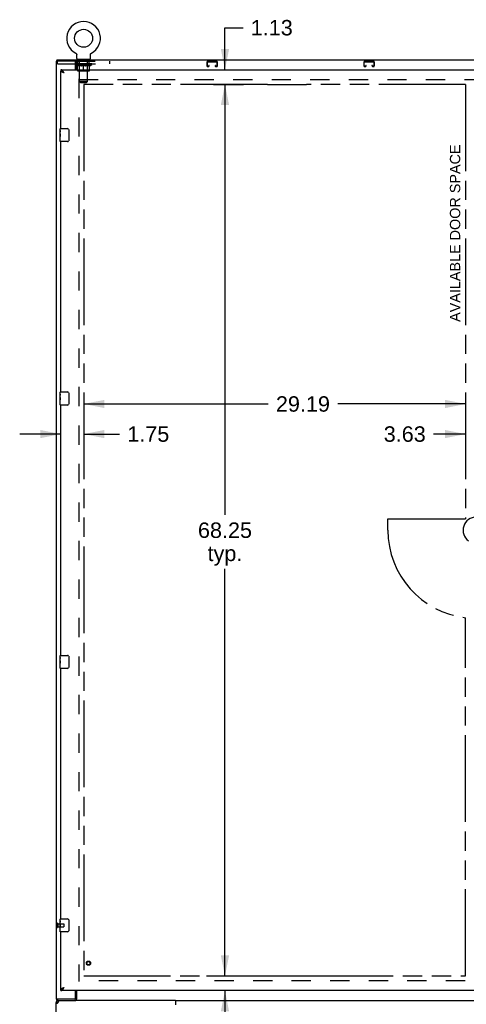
# Model space of a CAD drawing. Header units: inches. Extents: x 0 to 268, y 0 to 173.
# Tile 6 of 30: x 45 to 79, y 59 to 134. Entities that reach past the tile are written whole.
import ezdxf

# ---------------------------------------------------------------- set-up
doc = ezdxf.new("R2010")
doc.units = ezdxf.units.IN
doc.header["$LTSCALE"] = 14.739934
doc.header["$MEASUREMENT"] = 0
doc.linetypes.add('HIDDEN', pattern=[0.2, 0.1, -0.1])
doc.linetypes.add('PHANTOM', pattern=[0.8, 0.45, -0.05, 0.1, -0.05, 0.1, -0.05])
doc.layers.get('0').update_dxf_attribs({"linetype": 'CONTINUOUS'})
for name, color, linetype in [('02___PRT_ALL_AXES', 7, 'CONTINUOUS'), ('AVAILABLE_DOOR_SPACE', 7, 'CONTINUOUS'), ('DEFAULT_2', 8, 'HIDDEN'), ('DIMENSIONS', 7, 'CONTINUOUS')]:
    doc.layers.add(name, color=color, linetype=linetype)
doc.styles.get("Standard").update_dxf_attribs({"font": 'arial.ttf'})
doc.dimstyles.new('DIMSTYLE_1', dxfattribs={"dimtxt": 1.182348, "dimasz": 1.576464, "dimexe": 0.09, "dimexo": 0.07, "dimgap": 0.0375, "dimtad": 0, "dimtih": 1, "dimtoh": 1, "dimzin": 4, "dimdsep": 46, "dimtxsty": 'Standard', "dimblk": '_FILLED', "dimblk1": '_FILLED', "dimblk2": '_FILLED', "dimcen": 0.09, "dimazin": 1, "dimtfac": 1, "dimtdec": 3, "dimtofl": 0, "dimtmove": 0, "dimatfit": 3, "dimldrblk": '_FILLED', "dimfxl": 1, "dimtolj": 1, "dimtzin": 4, "dimarcsym": 0})

# ---------------------------------------------------------------- blocks, each defined once
blk = doc.blocks.new('_FILLED')
at = {"color": 0, "linetype": 'ByBlock'}
blk.add_solid([(0, 0), (-1, 0.2), (-1, -0.2)], dxfattribs=at)
blk = doc.blocks.new('*D9')
at = {"layer": 'DIMENSIONS', "color": 2, "linetype": 'Continuous'}
for p, q in [((60.241, 60.871), (60.241, 64.024)), ((59.325, 60.871), (61.66, 60.871)), ((61.536, 59.746), (58.823, 59.746)), ((60.241, 59.746), (60.241, 57.03)), ((60.241, 57.03), (61.621, 57.03))]:
    blk.add_line(p, q, dxfattribs=at)
at = {"layer": 'DIMENSIONS', "color": 2, "linetype": 'Continuous', "xscale": 1.5764635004, "yscale": 1.5764635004, "zscale": 1.5764635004}
for p, rotation in [((60.241, 60.871), 270), ((60.241, 59.746), 90)]:
    blk.add_blockref('_FILLED', p, dxfattribs=dict(at, rotation=rotation))
at = {"layer": 'DIMENSIONS', "color": 2, "linetype": 'Continuous', "insert": (62.212, 57.621), "char_height": 1.1823, "width": 3.213, "attachment_point": 1, "line_spacing_factor": 0.9}
blk.add_mtext('1.13', dxfattribs=at)
blk = doc.blocks.new('*D13')
at = {"layer": 'DIMENSIONS', "color": 2, "linetype": 'Continuous'}
for p, q in [((60.241, 130.246), (60.241, 133.465)), ((60.241, 133.465), (61.621, 133.465)), ((59.354, 130.246), (61.66, 130.246)), ((59.354, 129.121), (61.66, 129.121)), ((60.241, 129.121), (60.241, 125.968))]:
    blk.add_line(p, q, dxfattribs=at)
at = {"layer": 'DIMENSIONS', "color": 2, "linetype": 'Continuous', "xscale": 1.5764635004, "yscale": 1.5764635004, "zscale": 1.5764635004}
for p, rotation in [((60.241, 130.246), 270), ((60.241, 129.121), 90)]:
    blk.add_blockref('_FILLED', p, dxfattribs=dict(at, rotation=rotation))
at = {"layer": 'DIMENSIONS', "color": 2, "linetype": 'Continuous', "insert": (62.212, 134.056), "char_height": 1.1823, "width": 3.213, "attachment_point": 1, "line_spacing_factor": 0.9}
blk.add_mtext('1.13', dxfattribs=at)
blk = doc.blocks.new('*D14')
at = {"layer": 'DIMENSIONS', "color": 2, "linetype": 'Continuous'}
for p, q in [((61.565, 129.121), (58.823, 129.121)), ((60.241, 129.121), (60.241, 96.178)), ((60.241, 60.871), (60.241, 92.04)), ((58.823, 60.871), (60.478, 60.871))]:
    blk.add_line(p, q, dxfattribs=at)
at = {"layer": 'DIMENSIONS', "color": 2, "linetype": 'Continuous', "xscale": 1.5764635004, "yscale": 1.5764635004, "zscale": 1.5764635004}
for p, rotation in [((60.241, 129.121), 90), ((60.241, 60.871), 270)]:
    blk.add_blockref('_FILLED', p, dxfattribs=dict(at, rotation=rotation))
at = {"layer": 'DIMENSIONS', "color": 2, "linetype": 'Continuous', "insert": (60.241, 95.587), "char_height": 1.1823, "width": 4.13162, "attachment_point": 2, "line_spacing_factor": 0.9}
blk.add_mtext('68.25\\Ptyp.', dxfattribs=at)
blk = doc.blocks.new('*D15')
at = {"layer": 'DIMENSIONS', "color": 2, "linetype": 'Continuous'}
for p, q in [((49.449, 104.66), (63.544, 104.66)), ((78.636, 104.66), (68.858, 104.66))]:
    blk.add_line(p, q, dxfattribs=at)
at = {"layer": 'DIMENSIONS', "color": 2, "linetype": 'Continuous', "xscale": 1.5764635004, "yscale": 1.5764635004, "zscale": 1.5764635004, "rotation": 180}
blk.add_blockref('_FILLED', (49.449, 104.66), dxfattribs=at)
at = {"layer": 'DIMENSIONS', "color": 2, "linetype": 'Continuous', "xscale": 1.5764635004, "yscale": 1.5764635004, "zscale": 1.5764635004}
blk.add_blockref('_FILLED', (78.636, 104.66), dxfattribs=at)
at = {"layer": 'DIMENSIONS', "color": 2, "linetype": 'Continuous', "insert": (66.201, 105.251), "char_height": 1.1823, "width": 4.13162, "attachment_point": 2, "line_spacing_factor": 0.9}
blk.add_mtext('29.19', dxfattribs=at)
blk = doc.blocks.new('*D16')
at = {"layer": 'DIMENSIONS', "color": 2, "linetype": 'Continuous'}
for p, q in [((47.699, 102.356), (44.546, 102.356)), ((49.449, 102.356), (52.177, 102.356))]:
    blk.add_line(p, q, dxfattribs=at)
at = {"layer": 'DIMENSIONS', "color": 2, "linetype": 'Continuous', "xscale": 1.5764635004, "yscale": 1.5764635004, "zscale": 1.5764635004}
blk.add_blockref('_FILLED', (47.699, 102.356), dxfattribs=at)
at = {"layer": 'DIMENSIONS', "color": 2, "linetype": 'Continuous', "xscale": 1.5764635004, "yscale": 1.5764635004, "zscale": 1.5764635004, "rotation": 180}
blk.add_blockref('_FILLED', (49.449, 102.356), dxfattribs=at)
at = {"layer": 'DIMENSIONS', "color": 2, "linetype": 'Continuous', "insert": (52.768, 102.947), "char_height": 1.1823, "width": 3.213, "attachment_point": 1, "line_spacing_factor": 0.9}
blk.add_mtext('1.75', dxfattribs=at)
blk = doc.blocks.new('*D17')
at = {"layer": 'DIMENSIONS', "color": 2, "linetype": 'Continuous'}
for p, q in [((78.636, 102.356), (76.185, 102.356)), ((82.261, 102.356), (85.414, 102.356))]:
    blk.add_line(p, q, dxfattribs=at)
at = {"layer": 'DIMENSIONS', "color": 2, "linetype": 'Continuous', "xscale": 1.5764635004, "yscale": 1.5764635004, "zscale": 1.5764635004}
blk.add_blockref('_FILLED', (78.636, 102.356), dxfattribs=at)
at = {"layer": 'DIMENSIONS', "color": 2, "linetype": 'Continuous', "xscale": 1.5764635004, "yscale": 1.5764635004, "zscale": 1.5764635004, "rotation": 180}
blk.add_blockref('_FILLED', (82.261, 102.356), dxfattribs=at)
at = {"layer": 'DIMENSIONS', "color": 2, "linetype": 'Continuous', "insert": (75.594, 102.947), "char_height": 1.1823, "width": 3.213, "attachment_point": 3, "line_spacing_factor": 0.9}
blk.add_mtext('3.63', dxfattribs=at)

msp = doc.modelspace()

# ---------------------------------------------------------------- linework, layer by layer
at = {"color": 7, "linetype": 'Continuous'}
for p, q in [((48.828, 131.515), (48.828, 131.515)), ((48.828, 131.515), (48.833, 131.512)), ((48.829, 131.514), (48.831, 131.513)), ((48.833, 131.512), (48.837, 131.509)), ((48.837, 131.509), (48.841, 131.507)), ((48.841, 131.507), (48.846, 131.504)), ((48.846, 131.504), (48.85, 131.5)), ((48.85, 131.5), (48.854, 131.497)), ((48.854, 131.497), (48.858, 131.494)), ((48.858, 131.494), (48.862, 131.49)), ((48.861, 131.49), (48.865, 131.486)), ((48.865, 131.486), (48.869, 131.482)), ((48.869, 131.483), (48.872, 131.478)), ((48.872, 131.479), (48.875, 131.474)), ((48.875, 131.474), (48.878, 131.47)), ((48.878, 131.47), (48.881, 131.466)), ((48.881, 131.466), (48.884, 131.461)), ((48.884, 131.461), (48.887, 131.457)), ((48.887, 131.457), (48.889, 131.452)), ((48.891, 131.448), (48.894, 131.443)), ((48.894, 131.443), (48.896, 131.438)), ((48.895, 131.438), (48.897, 131.433)), ((48.897, 131.433), (48.899, 131.428)), ((48.899, 131.428), (48.9, 131.423)), ((48.9, 131.423), (48.901, 131.418)), ((48.901, 131.418), (48.902, 131.413)), ((48.902, 131.413), (48.903, 131.408)), ((48.904, 131.402), (48.904, 131.397)), ((48.905, 131.095), (48.905, 131.387)), ((49.951, 131.402), (49.952, 131.408)), ((49.951, 131.392), (49.951, 131.397)), ((49.951, 131.387), (49.951, 131.392)), ((49.951, 131.095), (49.951, 131.387)), ((49.952, 131.408), (49.953, 131.413)), ((49.953, 131.413), (49.954, 131.418)), ((49.954, 131.418), (49.955, 131.423)), ((49.955, 131.423), (49.957, 131.428)), ((49.956, 131.428), (49.958, 131.433)), ((49.958, 131.433), (49.96, 131.438)), ((49.96, 131.438), (49.962, 131.443)), ((49.962, 131.443), (49.964, 131.448)), ((49.964, 131.447), (49.966, 131.452)), ((49.966, 131.452), (49.969, 131.457)), ((49.969, 131.457), (49.971, 131.461)), ((49.971, 131.461), (49.974, 131.466)), ((49.974, 131.466), (49.977, 131.47)), ((49.977, 131.47), (49.98, 131.474)), ((49.98, 131.474), (49.983, 131.479)), ((49.983, 131.478), (49.987, 131.483)), ((49.987, 131.482), (49.99, 131.486)), ((49.99, 131.486), (49.994, 131.49)), ((49.994, 131.49), (49.998, 131.494)), ((49.998, 131.494), (50.002, 131.497)), ((50.001, 131.497), (50.006, 131.5)), ((50.006, 131.5), (50.01, 131.504)), ((50.01, 131.504), (50.014, 131.507)), ((50.014, 131.507), (50.018, 131.509)), ((50.018, 131.509), (50.023, 131.512)), ((50.018, 131.509), (50.02, 131.51)), ((50.023, 131.512), (50.027, 131.515)), ((50.024, 131.513), (50.026, 131.514)), ((47.376, 130.996), (47.376, 130.892)), ((47.376, 130.996), (120.272, 130.996)), ((48.823, 130.705), (48.876, 130.705)), ((48.823, 130.659), (48.876, 130.659)), ((48.876, 130.602), (48.823, 130.639)), ((48.831, 130.892), (48.831, 130.996)), ((48.833, 130.699), (48.833, 130.705)), ((48.876, 130.899), (48.876, 130.246)), ((48.928, 131.026), (48.928, 130.996)), ((49.928, 131.026), (48.928, 131.026)), ((49.928, 131.026), (49.928, 130.996)), ((47.699, 130.246), (47.699, 130.142)), ((47.822, 130.1), (47.812, 130.106)), ((47.639, 125.585), (47.639, 125.731)), ((47.639, 125.327), (47.639, 125.361)), ((47.639, 125.13), (47.639, 125.162)), ((47.654, 125.746), (48.194, 125.746)), ((48.294, 125.646), (48.294, 124.846)), ((47.639, 124.761), (47.639, 124.9)), ((48.194, 124.746), (47.654, 124.746)), ((47.639, 105.419), (47.639, 105.564)), ((47.654, 105.579), (48.194, 105.579)), ((47.639, 105.161), (47.639, 105.194)), ((47.639, 104.964), (47.639, 104.995)), ((48.294, 105.479), (48.294, 104.679)), ((47.639, 104.594), (47.639, 104.733)), ((48.194, 104.579), (47.654, 104.579)), ((47.639, 85.252), (47.639, 85.398)), ((47.654, 85.413), (48.194, 85.413)), ((48.294, 85.313), (48.294, 84.513)), ((47.639, 84.994), (47.639, 85.028)), ((47.639, 84.797), (47.639, 84.828)), ((47.639, 84.428), (47.639, 84.567)), ((48.194, 84.413), (47.654, 84.413)), ((47.639, 65.085), (47.639, 65.231)), ((47.639, 64.827), (47.639, 64.861)), ((47.654, 65.246), (48.194, 65.246)), ((48.294, 65.146), (48.294, 64.346)), ((47.639, 64.63), (47.639, 64.662)), ((47.639, 64.261), (47.639, 64.4)), ((48.194, 64.246), (47.654, 64.246)), ((47.699, 59.746), (47.699, 59.85)), ((47.801, 59.879), (47.812, 59.885)), ((48.876, 59.746), (48.876, 59.093)), ((47.324, 58.829), (47.428, 58.829)), ((47.376, 58.996), (47.376, 59.1)), ((47.376, 58.996), (48.846, 58.996)), ((47.49, 58.996), (47.49, 58.892)), ((47.509, 58.892), (47.49, 58.892)), ((48.831, 59.1), (48.831, 58.996)), ((56.447, 58.996), (111.2, 58.996))]:
    msp.add_line(p, q, dxfattribs=at)
at = {"color": 3, "linetype": 'Continuous'}
for p, q in [((47.324, 130.892), (47.324, 59.1)), ((48.831, 130.892), (47.324, 130.892)), ((48.823, 130.246), (48.823, 130.829)), ((47.699, 130.246), (82.261, 130.246)), ((47.699, 125.746), (47.699, 130.142)), ((47.699, 105.579), (47.699, 124.746)), ((47.699, 85.413), (47.699, 104.579)), ((47.699, 65.246), (47.699, 84.413)), ((47.699, 59.85), (47.699, 64.246)), ((82.261, 59.746), (47.699, 59.746)), ((47.913, 59.98), (47.945, 59.992)), ((48.823, 59.162), (48.823, 59.746)), ((48.831, 59.1), (47.324, 59.1)), ((47.324, 44.162), (47.324, 58.829)), ((47.49, 58.829), (47.498, 58.855)), ((47.498, 58.855), (47.505, 58.881)), ((56.447, 58.996), (48.846, 58.996)), ((56.447, 58.996), (56.447, 58.655))]:
    msp.add_line(p, q, dxfattribs=at)
at = {"color": 7, "linetype": 'Continuous'}
for points in [[(48.889, 131.452), (48.891, 131.447), (48.894, 131.443)], [(48.903, 131.408), (48.904, 131.402), (48.904, 131.397), (48.905, 131.392), (48.905, 131.387)], [(49.951, 131.392), (49.951, 131.397), (49.951, 131.402)], [(48.865, 130.933), (48.862, 130.944), (48.861, 130.95), (48.86, 130.955), (48.858, 130.961), (48.857, 130.966), (48.855, 130.971), (48.854, 130.975), (48.852, 130.979), (48.85, 130.982), (48.848, 130.986), (48.846, 130.989), (48.843, 130.991), (48.841, 130.993), (48.838, 130.994), (48.836, 130.995), (48.833, 130.996), (48.831, 130.996)], [(48.876, 130.899), (48.875, 130.902), (48.873, 130.905), (48.872, 130.908), (48.87, 130.912), (48.869, 130.917), (48.867, 130.922), (48.866, 130.928), (48.865, 130.933)], [(47.812, 130.106), (47.801, 130.112), (47.791, 130.118), (47.781, 130.123), (47.771, 130.127), (47.76, 130.131), (47.75, 130.134), (47.74, 130.137), (47.729, 130.139), (47.719, 130.141), (47.709, 130.142), (47.699, 130.142)], [(47.945, 129.999), (47.934, 130.006), (47.923, 130.014), (47.912, 130.021), (47.901, 130.028), (47.891, 130.035), (47.88, 130.042), (47.871, 130.049), (47.861, 130.056), (47.853, 130.063), (47.844, 130.071), (47.837, 130.078), (47.83, 130.085), (47.824, 130.092), (47.818, 130.099), (47.815, 130.105)], [(47.945, 129.999), (47.935, 130.009), (47.925, 130.018), (47.914, 130.027), (47.904, 130.036), (47.894, 130.045), (47.884, 130.054), (47.873, 130.062), (47.863, 130.071), (47.853, 130.079), (47.842, 130.086), (47.832, 130.093), (47.822, 130.1)], [(48.287, 125.682), (48.289, 125.676), (48.291, 125.67), (48.292, 125.665), (48.293, 125.658), (48.293, 125.652), (48.294, 125.646)], [(48.294, 124.846), (48.293, 124.84), (48.293, 124.833), (48.292, 124.827), (48.291, 124.821), (48.289, 124.815), (48.287, 124.81)], [(48.287, 105.515), (48.289, 105.51), (48.291, 105.504), (48.292, 105.498), (48.293, 105.492), (48.293, 105.485), (48.294, 105.479)], [(48.294, 104.679), (48.293, 104.673), (48.293, 104.667), (48.292, 104.661), (48.291, 104.655), (48.289, 104.649), (48.287, 104.643)], [(48.287, 85.349), (48.289, 85.343), (48.291, 85.337), (48.292, 85.331), (48.293, 85.325), (48.293, 85.319), (48.294, 85.313)], [(48.294, 84.513), (48.293, 84.506), (48.293, 84.5), (48.292, 84.494), (48.291, 84.488), (48.289, 84.482), (48.287, 84.476)], [(48.287, 65.182), (48.289, 65.176), (48.291, 65.17), (48.292, 65.165), (48.293, 65.158), (48.293, 65.152), (48.294, 65.146)], [(48.294, 64.346), (48.293, 64.34), (48.293, 64.333), (48.292, 64.327), (48.291, 64.321), (48.289, 64.315), (48.287, 64.31)], [(47.699, 59.85), (47.709, 59.85), (47.719, 59.851), (47.729, 59.853), (47.74, 59.855), (47.75, 59.857), (47.76, 59.861), (47.771, 59.865), (47.781, 59.869), (47.791, 59.874), (47.801, 59.879)], [(47.812, 59.885), (47.822, 59.892), (47.832, 59.898), (47.842, 59.906), (47.853, 59.913), (47.863, 59.921), (47.873, 59.929), (47.884, 59.938), (47.894, 59.947), (47.904, 59.955), (47.914, 59.965), (47.925, 59.974), (47.935, 59.983), (47.945, 59.992)], [(47.815, 59.887), (47.818, 59.893), (47.824, 59.9), (47.83, 59.907), (47.837, 59.914), (47.844, 59.921), (47.853, 59.928), (47.861, 59.935), (47.871, 59.942), (47.88, 59.95), (47.891, 59.957), (47.901, 59.964), (47.912, 59.971), (47.923, 59.978), (47.934, 59.985), (47.945, 59.992)], [(47.432, 58.792), (47.43, 58.802), (47.428, 58.816), (47.428, 58.829)], [(48.862, 59.047), (48.861, 59.042), (48.86, 59.037), (48.858, 59.031), (48.857, 59.026), (48.855, 59.021), (48.854, 59.017), (48.852, 59.013), (48.85, 59.009), (48.848, 59.006), (48.846, 59.003), (48.843, 59.001), (48.841, 58.999), (48.838, 58.997), (48.836, 58.996), (48.833, 58.996), (48.831, 58.996)], [(48.876, 59.093), (48.875, 59.09), (48.873, 59.087), (48.872, 59.084), (48.87, 59.079), (48.869, 59.074), (48.867, 59.069), (48.866, 59.064), (48.865, 59.059), (48.862, 59.047)]]:
    msp.add_lwpolyline(points, dxfattribs=at)
at = {"color": 3, "linetype": 'Continuous'}
for points in [[(48.876, 130.836), (48.874, 130.836), (48.872, 130.837), (48.869, 130.838), (48.867, 130.839), (48.865, 130.841), (48.863, 130.843), (48.861, 130.845), (48.859, 130.848), (48.857, 130.85), (48.856, 130.852), (48.854, 130.855), (48.853, 130.858), (48.851, 130.861), (48.85, 130.865), (48.849, 130.868), (48.847, 130.871), (48.846, 130.874), (48.845, 130.877), (48.844, 130.88), (48.843, 130.882), (48.841, 130.884), (48.84, 130.886), (48.838, 130.888), (48.837, 130.89), (48.835, 130.891), (48.834, 130.891), (48.832, 130.892), (48.831, 130.892)], [(47.853, 130.136), (47.842, 130.149), (47.832, 130.162), (47.822, 130.174), (47.812, 130.185), (47.801, 130.195), (47.791, 130.204), (47.781, 130.213), (47.771, 130.22), (47.76, 130.227), (47.75, 130.233), (47.74, 130.237), (47.729, 130.241), (47.719, 130.244), (47.709, 130.245), (47.699, 130.246)], [(47.808, 130.053), (47.795, 130.059), (47.783, 130.065), (47.771, 130.071), (47.76, 130.077), (47.75, 130.082), (47.74, 130.088), (47.732, 130.094), (47.724, 130.1), (47.717, 130.106), (47.712, 130.112), (47.707, 130.118), (47.703, 130.124), (47.701, 130.13), (47.699, 130.136), (47.699, 130.142)], [(47.945, 129.999), (47.913, 130.011), (47.897, 130.017), (47.881, 130.023), (47.866, 130.029), (47.851, 130.035), (47.836, 130.041), (47.822, 130.047), (47.808, 130.053)], [(47.945, 129.999), (47.935, 130.015), (47.925, 130.032), (47.914, 130.047), (47.904, 130.063), (47.894, 130.079), (47.884, 130.094), (47.873, 130.108), (47.863, 130.123), (47.853, 130.136)], [(47.699, 59.85), (47.699, 59.856), (47.701, 59.862), (47.703, 59.868), (47.707, 59.874), (47.712, 59.88), (47.717, 59.885), (47.724, 59.891), (47.732, 59.897), (47.74, 59.903), (47.75, 59.909), (47.76, 59.915), (47.771, 59.921), (47.783, 59.927), (47.795, 59.933)], [(47.699, 59.746), (47.709, 59.746), (47.719, 59.748), (47.729, 59.751), (47.74, 59.754), (47.75, 59.759), (47.76, 59.765), (47.771, 59.771), (47.781, 59.779), (47.791, 59.787), (47.801, 59.797), (47.812, 59.807), (47.822, 59.818), (47.832, 59.83), (47.842, 59.842)], [(47.795, 59.933), (47.808, 59.939), (47.822, 59.945), (47.836, 59.951), (47.851, 59.957), (47.866, 59.963), (47.881, 59.969), (47.897, 59.975), (47.913, 59.98)], [(47.842, 59.842), (47.853, 59.855), (47.863, 59.869), (47.873, 59.883), (47.884, 59.898), (47.894, 59.913), (47.904, 59.929), (47.914, 59.944), (47.925, 59.96), (47.935, 59.976), (47.945, 59.992)], [(47.372, 58.747), (47.358, 58.761), (47.346, 58.775), (47.336, 58.788), (47.329, 58.802), (47.325, 58.816), (47.324, 58.829)], [(47.447, 58.802), (47.426, 58.788), (47.407, 58.775), (47.389, 58.761), (47.372, 58.747)], [(47.49, 58.829), (47.468, 58.816), (47.447, 58.802)], [(47.505, 58.881), (47.513, 58.905), (47.521, 58.927), (47.528, 58.947)], [(47.528, 58.947), (47.536, 58.964), (47.543, 58.978), (47.551, 58.988), (47.559, 58.994), (47.566, 58.996)], [(48.876, 59.156), (48.874, 59.155), (48.872, 59.155), (48.869, 59.154), (48.867, 59.152), (48.865, 59.151), (48.863, 59.149), (48.861, 59.147), (48.859, 59.144), (48.857, 59.142), (48.856, 59.139), (48.854, 59.136), (48.853, 59.133), (48.851, 59.13), (48.85, 59.127), (48.849, 59.124), (48.847, 59.121), (48.846, 59.118), (48.845, 59.115), (48.844, 59.112), (48.843, 59.11), (48.841, 59.107), (48.84, 59.105), (48.838, 59.103), (48.837, 59.102), (48.835, 59.101), (48.834, 59.1), (48.832, 59.1), (48.831, 59.1)]]:
    msp.add_lwpolyline(points, dxfattribs=at)
at = {"color": 7, "linetype": 'Continuous'}
msp.add_circle((49.428, 132.654), 0.688, dxfattribs=at)
for centre, radius, start, end in [((49.428, 132.654), 1.288, 297.70045, 242.29954), ((48.974, 131.095), 0.069, 180, 270), ((49.882, 131.095), 0.069, 270, 360), ((47.654, 125.731), 0.015, 90, 180), ((48.194, 125.646), 0.1, 21.19986, 90), ((47.654, 124.761), 0.015, 180, 270), ((48.194, 124.846), 0.1, 270, 338.79459), ((47.654, 105.564), 0.015, 90, 180), ((48.194, 105.479), 0.1, 21.19986, 90), ((47.654, 104.594), 0.015, 180, 270), ((48.194, 104.679), 0.1, 270, 338.79459), ((79.449, 94.996), 1.004, 305.50661, 234.49339), ((47.654, 85.398), 0.015, 90, 180), ((48.194, 85.313), 0.1, 21.19986, 90), ((47.654, 84.428), 0.015, 180, 270), ((48.194, 84.513), 0.1, 270, 338.79459), ((47.654, 65.231), 0.015, 90, 180), ((48.194, 65.146), 0.1, 21.19986, 90), ((47.654, 64.261), 0.015, 180, 270), ((48.194, 64.346), 0.1, 270, 338.79459), ((47.49, 58.829), 0.0625, 90, 180)]:
    msp.add_arc(centre, radius, start, end, dxfattribs=at)
at = {"color": 3, "linetype": 'Continuous'}
for centre, radius, start, end in [((48.761, 130.829), 0.0625, 0, 90), ((47.49, 58.829), 0.167, 90, 180), ((48.761, 59.162), 0.0625, 270, 360)]:
    msp.add_arc(centre, radius, start, end, dxfattribs=at)
at = {"color": 7, "linetype": 'Continuous'}
for major_axis, ratio, start_param, end_param in [((0.633, -0.007), 0.05963, -2.838724, -2.791898), ((0.633, -0.013), 0.05688, -2.765264, -2.626792)]:
    msp.add_ellipse((49.428, 130.706), major_axis=major_axis, ratio=ratio, start_param=start_param, end_param=end_param, dxfattribs=at)
at = {"layer": '02___PRT_ALL_AXES', "color": 8, "linetype": 'HIDDEN'}
for p, q in [((48.99, 130.705), (48.99, 130.892)), ((49.865, 130.892), (48.99, 130.892)), ((49.865, 130.705), (48.99, 130.705)), ((49.865, 130.705), (49.865, 130.892)), ((47.471, 64.87), (47.471, 64.622)), ((47.471, 64.87), (47.918, 64.87)), ((47.471, 64.622), (47.918, 64.622))]:
    msp.add_line(p, q, dxfattribs=at)
at = {"layer": '02___PRT_ALL_AXES', "color": 7, "linetype": 'Continuous'}
for p, q in [((47.639, 125.585), (47.639, 125.731)), ((47.639, 125.327), (47.639, 125.584)), ((47.644, 125.529), (47.639, 125.529)), ((47.639, 125.361), (47.646, 125.361)), ((47.639, 124.761), (47.639, 125.325)), ((47.64, 125.298), (47.639, 125.298)), ((47.639, 125.166), (47.645, 125.166)), ((47.639, 125.13), (47.646, 125.13)), ((47.646, 125.361), (47.646, 125.497)), ((47.646, 124.9), (47.646, 125.13)), ((47.639, 125.068), (47.646, 125.068)), ((47.639, 124.9), (47.646, 124.9)), ((47.639, 105.419), (47.639, 105.564)), ((47.639, 105.161), (47.639, 105.418)), ((47.644, 105.362), (47.639, 105.362)), ((47.639, 105.194), (47.646, 105.194)), ((47.639, 104.594), (47.639, 105.158)), ((47.64, 105.132), (47.639, 105.132)), ((47.639, 105), (47.645, 105)), ((47.639, 104.964), (47.646, 104.964)), ((47.639, 104.901), (47.646, 104.901)), ((47.646, 105.194), (47.646, 105.331)), ((47.646, 104.733), (47.646, 104.964)), ((47.639, 104.733), (47.646, 104.733)), ((47.639, 85.252), (47.639, 85.398)), ((47.639, 84.994), (47.639, 85.251)), ((47.644, 85.195), (47.639, 85.195)), ((47.639, 85.028), (47.646, 85.028)), ((47.639, 84.428), (47.639, 84.991)), ((47.64, 84.965), (47.639, 84.965)), ((47.639, 84.833), (47.645, 84.833)), ((47.639, 84.797), (47.646, 84.797)), ((47.639, 84.734), (47.646, 84.734)), ((47.639, 84.567), (47.646, 84.567)), ((47.646, 85.028), (47.646, 85.164)), ((47.646, 84.567), (47.646, 84.797)), ((47.639, 65.085), (47.639, 65.231)), ((47.639, 64.827), (47.639, 65.084)), ((47.644, 65.029), (47.639, 65.029)), ((47.639, 64.861), (47.646, 64.861)), ((47.639, 64.261), (47.639, 64.825)), ((47.646, 64.861), (47.646, 64.997)), ((47.64, 64.798), (47.639, 64.798)), ((47.639, 64.666), (47.645, 64.666)), ((47.639, 64.63), (47.646, 64.63)), ((47.639, 64.568), (47.646, 64.568)), ((47.639, 64.4), (47.646, 64.4)), ((47.646, 64.4), (47.646, 64.63))]:
    msp.add_line(p, q, dxfattribs=at)
for points in [[(47.639, 125.585), (47.639, 125.581), (47.639, 125.577), (47.64, 125.571), (47.641, 125.558)], [(47.639, 125.327), (47.639, 125.319), (47.639, 125.31), (47.64, 125.3)], [(47.64, 125.3), (47.643, 125.266), (47.644, 125.254), (47.645, 125.242), (47.645, 125.229), (47.645, 125.217), (47.646, 125.204), (47.645, 125.191), (47.645, 125.178), (47.645, 125.166), (47.644, 125.153), (47.643, 125.141)], [(47.641, 125.558), (47.642, 125.551), (47.643, 125.543), (47.644, 125.534)], [(47.644, 125.534), (47.645, 125.525), (47.645, 125.516), (47.645, 125.507), (47.646, 125.497)], [(47.639, 105.419), (47.639, 105.415), (47.639, 105.41), (47.64, 105.405), (47.641, 105.392)], [(47.639, 105.161), (47.639, 105.153), (47.639, 105.144), (47.64, 105.134)], [(47.64, 105.134), (47.643, 105.1), (47.644, 105.088), (47.645, 105.075), (47.645, 105.063), (47.645, 105.05), (47.646, 105.037), (47.645, 105.024), (47.645, 105.012), (47.645, 104.999), (47.644, 104.987), (47.643, 104.975)], [(47.641, 105.392), (47.642, 105.384), (47.643, 105.376), (47.644, 105.367)], [(47.644, 105.367), (47.645, 105.358), (47.645, 105.349), (47.645, 105.34), (47.646, 105.331)], [(47.639, 85.252), (47.639, 85.248), (47.639, 85.244), (47.64, 85.238), (47.641, 85.225)], [(47.641, 85.225), (47.642, 85.217), (47.643, 85.209), (47.644, 85.201)], [(47.644, 85.201), (47.645, 85.192), (47.645, 85.183), (47.645, 85.173), (47.646, 85.164)], [(47.639, 84.994), (47.639, 84.986), (47.639, 84.977), (47.64, 84.967)], [(47.64, 84.967), (47.643, 84.933), (47.644, 84.921), (47.645, 84.909), (47.645, 84.896), (47.645, 84.883), (47.646, 84.871), (47.645, 84.858), (47.645, 84.845), (47.645, 84.832), (47.644, 84.82), (47.643, 84.808)], [(47.639, 65.085), (47.639, 65.081), (47.639, 65.077), (47.64, 65.071), (47.641, 65.058)], [(47.639, 64.827), (47.639, 64.819), (47.639, 64.81), (47.64, 64.8)], [(47.641, 65.058), (47.642, 65.051), (47.643, 65.043), (47.644, 65.034)], [(47.644, 65.034), (47.645, 65.025), (47.645, 65.016), (47.645, 65.007), (47.646, 64.997)], [(47.64, 64.8), (47.641, 64.789), (47.642, 64.778), (47.643, 64.766), (47.644, 64.754), (47.645, 64.742), (47.645, 64.729), (47.645, 64.717), (47.646, 64.704), (47.645, 64.691), (47.645, 64.678), (47.645, 64.666), (47.644, 64.653), (47.643, 64.641)]]:
    msp.add_lwpolyline(points, dxfattribs=at)
at = {"layer": '02___PRT_ALL_AXES', "color": 8, "linetype": 'HIDDEN'}
msp.add_circle((49.803, 61.85), 0.124, dxfattribs=at)
at = {"layer": '02___PRT_ALL_AXES', "color": 7, "linetype": 'Continuous'}
for centre, start_param, end_param in [((47.902, 125.162), -3.141593, -2.961605), ((47.902, 104.995), -3.141593, -2.961605), ((47.902, 84.828), -3.141593, -2.961605), ((47.902, 64.662), 3.141593, 3.321581)]:
    msp.add_ellipse(centre, major_axis=(0.263, 0), ratio=0.432808, start_param=start_param, end_param=end_param, dxfattribs=at)
at = {"layer": 'AVAILABLE_DOOR_SPACE', "color": 4, "linetype": 'PHANTOM'}
for p, q in [((49.449, 129.121), (49.449, 60.871)), ((63.48, 129.121), (49.449, 129.121)), ((63.48, 129.121), (63.48, 129.119)), ((63.48, 129.119), (66.48, 129.119)), ((66.48, 129.119), (66.48, 129.121)), ((78.636, 129.121), (66.48, 129.121)), ((78.636, 129.121), (78.636, 95.871)), ((72.699, 94.996), (72.699, 95.871)), ((72.699, 95.871), (78.636, 95.871)), ((78.636, 60.871), (78.636, 88.295)), ((49.449, 60.871), (63.48, 60.871)), ((63.48, 60.873), (66.48, 60.873)), ((63.48, 60.871), (63.48, 60.873)), ((66.48, 60.873), (66.48, 60.871)), ((66.48, 60.871), (78.636, 60.871))]:
    msp.add_line(p, q, dxfattribs=at)
msp.add_arc((79.449, 94.996), 6.75, 180, 263.08652, dxfattribs=at)
at = {"layer": 'DEFAULT_2', "color": 8, "linetype": 'HIDDEN'}
for p, q in [((48.828, 131.515), (48.828, 131.515)), ((48.836, 131.51), (48.837, 131.509)), ((50.027, 131.515), (50.027, 131.515)), ((47.428, 130.705), (47.428, 130.892)), ((47.428, 130.705), (48.823, 130.705)), ((48.794, 130.659), (48.794, 130.706)), ((48.823, 130.639), (48.794, 130.659)), ((48.823, 130.659), (48.794, 130.659)), ((48.804, 130.699), (48.804, 130.706)), ((48.813, 130.696), (48.813, 130.699)), ((48.813, 130.696), (50.043, 130.696)), ((48.822, 130.696), (48.822, 130.699)), ((48.822, 130.696), (48.822, 130.699)), ((48.831, 130.892), (51.428, 130.892)), ((48.833, 130.705), (48.833, 130.706)), ((48.849, 130.696), (48.849, 130.699)), ((48.851, 130.696), (48.851, 130.699)), ((48.876, 130.705), (51.428, 130.705)), ((50.061, 130.659), (48.876, 130.659)), ((48.954, 130.548), (48.876, 130.602)), ((48.879, 130.699), (48.879, 130.706)), ((48.894, 130.696), (48.894, 130.699)), ((48.896, 130.696), (48.896, 130.699)), ((49.101, 130.699), (48.899, 130.699)), ((48.943, 130.699), (48.943, 130.706)), ((48.944, 130.696), (48.944, 130.699)), ((48.945, 130.696), (48.945, 130.699)), ((48.948, 130.696), (48.948, 130.699)), ((48.954, 130.548), (48.964, 130.548)), ((48.955, 130.696), (48.955, 130.699)), ((48.955, 130.696), (48.955, 130.699)), ((48.958, 130.696), (48.958, 130.699)), ((48.962, 130.696), (48.962, 130.7)), ((48.964, 130.185), (48.964, 130.591)), ((48.966, 130.696), (48.966, 130.699)), ((48.98, 130.696), (48.98, 130.699)), ((48.998, 130.696), (48.998, 130.699)), ((48.999, 130.696), (48.999, 130.702)), ((49.019, 130.696), (49.019, 130.699)), ((49.021, 130.699), (49.021, 130.706)), ((49.03, 130.696), (49.03, 130.699)), ((49.034, 130.696), (49.034, 130.699)), ((49.044, 130.696), (49.044, 130.699)), ((49.055, 130.696), (49.055, 130.703)), ((49.07, 130.696), (49.07, 130.699)), ((49.074, 130.696), (49.074, 130.699)), ((49.101, 130.696), (49.101, 130.699)), ((49.168, 130.699), (49.106, 130.699)), ((49.286, 130.548), (49.107, 130.548)), ((49.111, 130.699), (49.111, 130.706)), ((49.115, 131.026), (49.115, 130.996)), ((49.115, 130.187), (49.115, 130.656)), ((49.118, 130.696), (49.118, 130.699)), ((49.123, 130.696), (49.123, 130.699)), ((49.128, 129.345), (49.128, 130.991)), ((49.129, 130.696), (49.129, 130.704)), ((49.133, 130.696), (49.133, 130.699)), ((49.144, 130.696), (49.144, 130.699)), ((49.168, 130.696), (49.168, 130.699)), ((49.243, 130.699), (49.183, 130.699)), ((49.204, 130.696), (49.204, 130.699)), ((49.211, 130.699), (49.211, 130.706)), ((49.215, 130.696), (49.215, 130.699)), ((49.217, 130.696), (49.217, 130.705)), ((49.22, 130.696), (49.22, 130.699)), ((49.227, 130.696), (49.227, 130.699)), ((49.243, 130.696), (49.243, 130.699)), ((49.323, 130.699), (49.269, 130.699)), ((49.282, 130.696), (49.282, 130.699)), ((49.313, 130.699), (49.428, 130.706)), ((49.318, 130.699), (49.318, 130.706)), ((49.318, 130.699), (49.318, 130.706)), ((49.318, 130.706), (49.318, 130.706)), ((49.318, 130.696), (49.318, 130.699)), ((49.322, 130.696), (49.322, 130.699)), ((49.323, 130.696), (49.323, 130.699)), ((49.324, 130.696), (49.324, 130.699)), ((49.407, 130.699), (49.359, 130.699)), ((49.364, 130.696), (49.364, 130.699)), ((49.407, 130.696), (49.407, 130.699)), ((49.425, 130.699), (49.425, 130.699)), ((49.425, 130.696), (49.425, 130.699)), ((49.425, 130.696), (49.425, 130.699)), ((49.428, 130.699), (49.428, 130.706)), ((49.428, 130.148), (49.428, 130.591)), ((49.43, 130.696), (49.43, 130.699)), ((49.43, 130.696), (49.43, 130.699)), ((49.43, 130.699), (49.43, 130.699)), ((49.432, 130.699), (49.497, 130.699)), ((49.448, 130.696), (49.448, 130.699)), ((49.465, 130.699), (49.465, 130.704)), ((49.465, 130.704), (49.542, 130.699)), ((49.486, 130.699), (49.486, 130.702)), ((49.491, 130.696), (49.491, 130.699)), ((49.532, 130.696), (49.532, 130.699)), ((49.532, 130.696), (49.532, 130.699)), ((49.532, 130.699), (49.587, 130.699)), ((49.533, 130.696), (49.533, 130.699)), ((49.537, 130.699), (49.537, 130.706)), ((49.537, 130.706), (49.538, 130.706)), ((49.537, 130.696), (49.537, 130.699)), ((49.538, 130.699), (49.538, 130.706)), ((49.749, 130.548), (49.569, 130.548)), ((49.574, 130.696), (49.574, 130.699)), ((49.613, 130.696), (49.613, 130.699)), ((49.613, 130.699), (49.672, 130.699)), ((49.628, 130.696), (49.628, 130.699)), ((49.635, 130.696), (49.635, 130.699)), ((49.638, 130.696), (49.638, 130.705)), ((49.641, 130.696), (49.641, 130.699)), ((49.644, 130.699), (49.644, 130.706)), ((49.652, 130.696), (49.652, 130.699)), ((49.688, 130.696), (49.688, 130.699)), ((49.688, 130.699), (49.75, 130.699)), ((49.712, 130.696), (49.712, 130.699)), ((49.723, 130.696), (49.723, 130.699)), ((49.727, 130.696), (49.727, 130.704)), ((49.728, 129.345), (49.728, 130.991)), ((49.733, 130.696), (49.733, 130.699)), ((49.737, 130.696), (49.737, 130.699)), ((49.74, 131.026), (49.74, 130.996)), ((49.74, 130.187), (49.74, 130.656)), ((49.744, 130.699), (49.744, 130.706)), ((49.755, 130.696), (49.755, 130.699)), ((49.755, 130.699), (49.956, 130.699)), ((49.782, 130.696), (49.782, 130.699)), ((49.785, 130.696), (49.785, 130.699)), ((49.8, 130.696), (49.8, 130.703)), ((49.812, 130.696), (49.812, 130.699)), ((49.821, 130.696), (49.821, 130.699)), ((49.825, 130.696), (49.825, 130.699)), ((49.835, 130.699), (49.835, 130.706)), ((49.836, 130.696), (49.836, 130.699)), ((49.857, 130.696), (49.857, 130.702)), ((49.857, 130.696), (49.857, 130.699)), ((49.875, 130.696), (49.875, 130.699)), ((49.889, 130.696), (49.889, 130.699)), ((49.891, 130.185), (49.891, 130.591)), ((49.891, 130.548), (49.902, 130.548)), ((49.894, 130.696), (49.894, 130.7)), ((49.897, 130.696), (49.897, 130.699)), ((49.9, 130.696), (49.9, 130.699)), ((49.901, 130.696), (49.901, 130.699)), ((49.902, 130.548), (50.061, 130.659)), ((49.908, 130.696), (49.908, 130.699)), ((49.911, 130.696), (49.911, 130.699)), ((49.911, 130.696), (49.911, 130.699)), ((49.913, 130.699), (49.913, 130.706)), ((49.959, 130.696), (49.959, 130.699)), ((49.962, 130.696), (49.962, 130.699)), ((49.976, 130.699), (49.976, 130.706)), ((50.005, 130.696), (50.005, 130.699)), ((50.006, 130.696), (50.006, 130.699)), ((50.023, 130.699), (50.023, 130.706)), ((50.033, 130.696), (50.033, 130.699)), ((50.034, 130.696), (50.034, 130.699)), ((50.043, 130.696), (50.043, 130.699)), ((50.051, 130.699), (50.051, 130.706)), ((50.061, 130.659), (50.061, 130.706)), ((51.428, 130.705), (51.428, 130.892)), ((58.855, 130.812), (58.855, 130.566)), ((58.895, 130.566), (58.895, 130.812)), ((59.587, 130.892), (58.935, 130.892)), ((58.935, 130.852), (59.587, 130.852)), ((58.962, 130.526), (58.935, 130.526)), ((58.935, 130.486), (58.962, 130.486)), ((59.002, 130.579), (59.002, 130.566)), ((59.042, 130.579), (59.002, 130.579)), ((59.042, 130.566), (59.042, 130.579)), ((59.48, 130.579), (59.48, 130.566)), ((59.52, 130.579), (59.48, 130.579)), ((59.52, 130.566), (59.52, 130.579)), ((59.587, 130.526), (59.56, 130.526)), ((59.56, 130.486), (59.587, 130.486)), ((59.627, 130.812), (59.627, 130.566)), ((59.667, 130.566), (59.667, 130.812)), ((70.855, 130.812), (70.855, 130.566)), ((70.895, 130.566), (70.895, 130.812)), ((71.587, 130.892), (70.935, 130.892)), ((70.935, 130.852), (71.587, 130.852)), ((70.962, 130.526), (70.935, 130.526)), ((70.935, 130.486), (70.962, 130.486)), ((71.002, 130.579), (71.002, 130.566)), ((71.042, 130.579), (71.002, 130.579)), ((71.042, 130.566), (71.042, 130.579)), ((71.48, 130.579), (71.48, 130.566)), ((71.52, 130.579), (71.48, 130.579)), ((71.52, 130.566), (71.52, 130.579)), ((71.587, 130.526), (71.56, 130.526)), ((71.56, 130.486), (71.587, 130.486)), ((71.627, 130.812), (71.627, 130.566)), ((71.667, 130.566), (71.667, 130.812)), ((49.854, 130.148), (49.001, 130.148)), ((49.115, 130.187), (49.075, 130.148)), ((49.74, 130.187), (49.115, 130.187)), ((49.74, 130.187), (49.78, 130.148)), ((49.074, 129.548), (49.074, 60.444)), ((49.074, 129.496), (81.553, 129.496)), ((49.197, 129.276), (49.128, 129.345)), ((49.728, 129.345), (49.128, 129.345)), ((49.197, 129.276), (49.659, 129.276)), ((49.659, 129.276), (49.728, 129.345)), ((47.428, 64.888), (47.428, 64.604)), ((47.471, 64.888), (47.471, 64.604)), ((47.928, 64.86), (47.928, 64.632)), ((81.553, 60.496), (49.074, 60.496))]:
    msp.add_line(p, q, dxfattribs=at)
for points in [[(48.964, 130.591), (48.99, 130.581), (49.015, 130.572), (49.04, 130.564), (49.065, 130.558), (49.09, 130.552), (49.114, 130.548)], [(49.107, 130.548), (49.083, 130.552), (49.06, 130.558), (49.036, 130.564), (49.012, 130.572), (48.988, 130.581), (48.964, 130.59)], [(49.277, 130.548), (49.302, 130.552), (49.326, 130.558), (49.351, 130.565), (49.376, 130.572), (49.402, 130.581), (49.428, 130.591)], [(49.428, 130.59), (49.403, 130.58), (49.379, 130.572), (49.356, 130.564), (49.333, 130.558), (49.309, 130.552), (49.286, 130.548)], [(49.428, 130.591), (49.454, 130.581), (49.479, 130.572), (49.504, 130.564), (49.529, 130.558), (49.554, 130.552), (49.579, 130.548)], [(49.569, 130.548), (49.546, 130.552), (49.522, 130.558), (49.499, 130.564), (49.476, 130.572), (49.452, 130.58), (49.428, 130.59)], [(49.741, 130.548), (49.766, 130.552), (49.791, 130.558), (49.815, 130.564), (49.84, 130.572), (49.866, 130.581), (49.891, 130.591)], [(49.891, 130.59), (49.867, 130.58), (49.843, 130.572), (49.819, 130.564), (49.795, 130.558), (49.772, 130.552), (49.749, 130.548)]]:
    msp.add_lwpolyline(points, dxfattribs=at)
for radius in [0.164, 0.124]:
    msp.add_circle((49.803, 61.85), radius, dxfattribs=at)
for centre, radius, start, end in [((49.075, 130.656), 0.0398, 0, 90), ((49.093, 130.991), 0.0345, 0, 90), ((49.762, 130.991), 0.0345, 90, 180), ((49.78, 130.656), 0.0398, 90, 180), ((58.935, 130.812), 0.08, 90, 180), ((58.935, 130.566), 0.08, 180, 270), ((58.935, 130.812), 0.04, 90, 180), ((58.935, 130.566), 0.04, 180, 270), ((58.962, 130.566), 0.08, 270, 360), ((58.962, 130.566), 0.04, 270, 360), ((59.56, 130.566), 0.08, 180, 270), ((59.56, 130.566), 0.04, 180, 270), ((59.587, 130.812), 0.08, 0, 90), ((59.587, 130.812), 0.04, 0, 90), ((59.587, 130.566), 0.08, 270, 360), ((59.587, 130.566), 0.04, 270, 360), ((70.935, 130.812), 0.08, 90, 180), ((70.935, 130.566), 0.08, 180, 270), ((70.935, 130.812), 0.04, 90, 180), ((70.935, 130.566), 0.04, 180, 270), ((70.962, 130.566), 0.08, 270, 360), ((70.962, 130.566), 0.04, 270, 360), ((71.56, 130.566), 0.08, 180, 270), ((71.56, 130.566), 0.04, 180, 270), ((71.587, 130.812), 0.08, 0, 90), ((71.587, 130.812), 0.04, 0, 90), ((71.587, 130.566), 0.08, 270, 360), ((71.587, 130.566), 0.04, 270, 360), ((49.001, 130.185), 0.0371, 180, 270), ((49.854, 130.185), 0.0371, 270, 360), ((47.449, 64.888), 0.0215, 0, 180), ((47.918, 64.86), 0.01, 0, 90), ((47.449, 64.604), 0.0215, 180, 360), ((47.918, 64.632), 0.01, 270, 360)]:
    msp.add_arc(centre, radius, start, end, dxfattribs=at)
for centre, major_axis, ratio, start_param, end_param in [((49.428, 130.706), (0.633, 0.007), 0.05963, 2.96643, 3.140963), ((48.775, 130.694), (0.198, 0), 0.060556, 6.713838, 7.753689), ((49.428, 130.706), (0.633, 0), 0.060556, -3.141593, -2.96706), ((48.775, 130.687), (0.198, 0.002), 0.05963, 1.376596, 1.469874), ((49.428, 130.706), (0.633, 0.013), 0.05688, 9.07453, 9.249063), ((48.75, 130.694), (0.198, 0.002), 0.05963, 6.538676, 7.578526), ((48.819, 130.694), (0.198, -0.002), 0.05963, 6.889, 7.928851), ((49.428, 130.706), (0.633, -0.007), 0.05963, -2.96643, -2.838724), ((48.819, 130.687), (0.198, 0), 0.060556, 1.551758, 1.645036), ((48.75, 130.687), (0.198, 0.004), 0.05688, 1.20151, 1.294789), ((48.82, 130.69), (0.164, 0.002), 0.05963, 7.348414, 7.897461), ((48.8, 130.69), (0.164, 0.003), 0.05688, 7.173328, 7.722375), ((48.858, 130.69), (0.164, 0), 0.060556, 7.523576, 8.072623), ((49.428, 130.706), (0.633, 0.019), 0.052395, 8.899588, 9.074121), ((48.747, 130.694), (0.198, 0.004), 0.05688, 6.36359, 7.403441), ((48.881, 130.694), (0.198, -0.004), 0.05688, 7.064085, 8.103936), ((49.428, 130.706), (0.633, -0.013), 0.05688, -2.791345, -2.765264), ((48.881, 130.687), (0.198, -0.002), 0.05963, 1.72692, 1.820198), ((48.747, 130.687), (0.198, 0.006), 0.052395, 1.026568, 1.119847), ((48.8, 130.69), (0.164, 0.005), 0.052395, 6.998386, 7.547434), ((48.914, 130.69), (0.164, -0.002), 0.05963, 7.698738, 8.247785), ((49.428, 130.706), (0.633, -0.013), 0.05688, -2.626792, -2.616812), ((49.428, 130.706), (0.633, 0.025), 0.046319, 2.441654, 2.616187), ((48.961, 130.694), (0.198, -0.006), 0.052395, 0.955842, 1.995693), ((48.763, 130.694), (0.198, 0.006), 0.052395, -0.094537, 0.945314), ((49.428, 130.706), (0.633, -0.019), 0.052395, -2.616403, -2.44187), ((48.961, 130.687), (0.198, -0.004), 0.05688, 1.902006, 1.995284), ((48.763, 130.687), (0.198, 0.008), 0.046319, 0.851819, 0.945098), ((48.818, 130.69), (0.164, 0.006), 0.046319, 0.540452, 1.089499), ((48.985, 130.69), (0.164, -0.003), 0.05688, 1.590638, 2.139686), ((49.428, 130.706), (0.633, 0.029), 0.038841, 2.267123, 2.441656), ((49.054, 130.694), (0.198, -0.008), 0.046319, 1.130591, 2.170442), ((49.428, 130.706), (0.633, -0.025), 0.046319, -2.441654, -2.267121), ((48.801, 130.694), (0.198, 0.008), 0.046319, -0.269286, 0.770565), ((49.054, 130.687), (0.198, -0.006), 0.052395, 2.076947, 2.170226), ((48.801, 130.687), (0.198, 0.009), 0.038841, 0.677289, 0.770567), ((48.855, 130.69), (0.164, 0.008), 0.038841, 0.365921, 0.914969), ((49.069, 130.69), (0.164, -0.005), 0.052395, 1.76558, 2.314627), ((49.428, 130.706), (0.633, 0.033), 0.030195, 2.09281, 2.267343), ((49.159, 130.694), (0.198, -0.009), 0.038841, 1.305122, 2.344973), ((49.428, 130.706), (0.633, -0.029), 0.038841, -2.267123, -2.092591), ((48.857, 130.694), (0.198, 0.009), 0.038841, -0.443817, 0.596034), ((49.159, 130.687), (0.198, -0.008), 0.046319, 2.251696, 2.344975), ((48.857, 130.687), (0.198, 0.01), 0.030195, 0.502975, 0.596254), ((48.909, 130.69), (0.164, 0.009), 0.030195, 0.191608, 0.740655), ((49.165, 130.69), (0.164, -0.006), 0.046319, 1.940329, 2.489376), ((48.93, 130.694), (0.198, 0.01), 0.030195, -0.61813, 0.421721), ((49.428, 130.706), (0.633, 0.036), 0.020645, 1.918687, 2.09322), ((49.272, 130.694), (0.198, -0.01), 0.030195, 1.479435, 2.519286), ((49.428, 130.706), (0.633, -0.033), 0.030195, -2.09281, -1.918277), ((49.272, 130.687), (0.198, -0.009), 0.038841, 2.426227, 2.519505), ((48.93, 130.687), (0.198, 0.011), 0.020645, 0.328852, 0.422131), ((48.979, 130.69), (0.164, 0.009), 0.020645, 0.017485, 0.566532), ((49.268, 130.69), (0.164, -0.008), 0.038841, 2.11486, 2.663907), ((49.019, 130.694), (0.198, 0.011), 0.020645, -0.792253, 0.247598), ((49.428, 130.706), (0.633, 0.038), 0.010478, 1.744704, 1.919237), ((49.39, 130.694), (0.198, -0.011), 0.020645, 1.653558, 2.693409), ((49.428, 130.706), (0.633, -0.036), 0.020645, -1.918687, -1.744154), ((49.39, 130.687), (0.198, -0.01), 0.030195, 2.60054, 2.693819), ((49.019, 130.687), (0.198, 0.012), 0.010478, 0.154869, 0.248148), ((49.063, 130.69), (0.164, 0.01), 0.010478, 6.126688, 6.675735), ((49.377, 130.69), (0.164, -0.009), 0.030195, 2.289173, 2.83822), ((49.12, 130.694), (0.198, 0.012), 0.010478, -0.966236, -0.000846), ((49.508, 130.694), (0.198, -0.012), 0.010478, 1.827541, 2.867392), ((49.428, 130.706), (0.633, -0.038), 0.010478, -1.744704, -1.563007), ((49.508, 130.687), (0.198, -0.011), 0.020645, 2.774664, 2.867942), ((49.486, 130.69), (0.164, -0.009), 0.020645, 2.463296, 3.012344), ((49.347, 130.694), (0.198, 0.012), 0.010478, 0.274201, 1.314052), ((49.261, 130.69), (0.164, 0.01), 0.010478, -0.000483, 0.504314), ((49.231, 130.687), (0.198, 0.012), 0.010478, 0.099668, 0.192946), ((49.428, 130.706), (0.633, 0.038), 0.010478, -1.571421, -1.396888), ((49.594, 130.69), (0.164, -0.01), 0.010478, 2.637279, 3.14189), ((49.625, 130.687), (0.198, -0.012), 0.010478, 2.74231, 2.948646), ((49.466, 130.694), (0.198, 0.011), 0.020645, 0.448184, 1.488034), ((49.369, 130.69), (0.164, 0.009), 0.020645, 0.129249, 0.678296), ((49.347, 130.687), (0.198, 0.011), 0.020645, 0.273651, 0.366929), ((49.735, 130.694), (0.198, -0.012), 0.010478, -3.140747, -2.175357), ((49.428, 130.706), (0.633, 0.036), 0.020645, -1.397439, -1.222906), ((49.428, 130.706), (0.633, -0.038), 0.010478, 1.222355, 1.396888), ((49.583, 130.694), (0.198, 0.01), 0.030195, 0.622307, 1.662158), ((49.479, 130.69), (0.164, 0.009), 0.030195, 0.303372, 0.852419), ((49.792, 130.69), (0.164, -0.01), 0.010478, 2.749043, 3.29809), ((49.836, 130.694), (0.198, -0.011), 0.020645, 2.893995, 3.933846), ((49.466, 130.687), (0.198, 0.01), 0.030195, 0.447774, 0.541052), ((49.836, 130.687), (0.198, -0.012), 0.010478, 2.893445, 2.986723), ((49.428, 130.706), (0.633, 0.033), 0.030195, -1.223315, -1.048783), ((49.428, 130.706), (0.633, -0.036), 0.020645, 1.048373, 1.222906), ((49.696, 130.694), (0.198, 0.009), 0.038841, 0.79662, 1.836471), ((49.587, 130.69), (0.164, 0.008), 0.038841, 0.477686, 1.026733), ((49.876, 130.69), (0.164, -0.009), 0.020645, 2.57506, 3.124108), ((49.925, 130.694), (0.198, -0.01), 0.030195, 2.719872, 3.759723), ((49.801, 130.694), (0.198, 0.008), 0.046319, 0.971151, 2.011002), ((49.583, 130.687), (0.198, 0.009), 0.038841, 0.622087, 0.715366), ((49.925, 130.687), (0.198, -0.011), 0.020645, 2.719462, 2.812741), ((49.428, 130.706), (0.633, 0.029), 0.038841, -1.049002, -0.874469), ((49.428, 130.706), (0.633, -0.033), 0.030195, 0.87425, 1.048783), ((49.691, 130.69), (0.164, 0.006), 0.046319, 0.652216, 1.201263), ((49.895, 130.694), (0.198, 0.006), 0.052395, 1.1459, 2.185751), ((49.946, 130.69), (0.164, -0.009), 0.030195, 2.400937, 2.949985), ((49.998, 130.694), (0.198, -0.009), 0.038841, 2.545558, 3.585409), ((49.786, 130.69), (0.164, 0.005), 0.052395, 0.826965, 1.376012), ((49.696, 130.687), (0.198, 0.008), 0.046319, 0.796618, 0.889896), ((49.998, 130.687), (0.198, -0.01), 0.030195, 2.545339, 2.638617), ((49.974, 130.694), (0.198, 0.004), 0.05688, 1.320842, 2.360692), ((49.428, 130.706), (0.633, 0.025), 0.046319, -0.874471, -0.699939), ((49.428, 130.706), (0.633, -0.029), 0.038841, 0.699936, 0.874469), ((50.055, 130.694), (0.198, -0.008), 0.046319, 2.371028, 3.410879), ((50, 130.69), (0.164, -0.008), 0.038841, 2.226624, 2.775671), ((50.037, 130.694), (0.198, 0.002), 0.05963, 1.495927, 2.535778), ((49.871, 130.69), (0.164, 0.003), 0.05688, 1.001907, 1.550954), ((50.092, 130.694), (0.198, -0.006), 0.052395, 2.196279, 3.23613), ((50.037, 130.69), (0.164, -0.006), 0.046319, 2.052093, 2.601141), ((49.801, 130.687), (0.198, 0.006), 0.052395, 0.971367, 1.064645), ((50.081, 130.694), (0.198, 0), 0.060556, 1.671089, 2.71094), ((50.055, 130.687), (0.198, -0.009), 0.038841, 2.371026, 2.464304), ((50.109, 130.694), (0.198, -0.004), 0.05688, 2.021337, 3.061188), ((49.428, 130.706), (0.633, 0.019), 0.052395, -0.699723, -0.52519), ((49.428, 130.706), (0.633, -0.025), 0.046319, 0.525406, 0.699939), ((50.105, 130.694), (0.198, -0.002), 0.05963, 1.846251, 2.886102), ((49.942, 130.69), (0.164, 0.002), 0.05963, 1.176993, 1.72604), ((50.056, 130.69), (0.164, -0.005), 0.052395, 1.877344, 2.426392), ((49.997, 130.69), (0.164, 0), 0.060556, 1.352155, 1.901202), ((50.055, 130.69), (0.164, -0.003), 0.05688, 1.702402, 2.25145), ((50.035, 130.69), (0.164, -0.002), 0.05963, 1.527317, 2.076364), ((49.895, 130.687), (0.198, 0.004), 0.05688, 1.146309, 1.239587), ((50.092, 130.687), (0.198, -0.008), 0.046319, 2.196495, 2.289773), ((49.428, 130.706), (0.633, 0.013), 0.05688, -0.524781, -0.350248), ((49.428, 130.706), (0.633, -0.019), 0.052395, 0.350657, 0.52519), ((49.974, 130.687), (0.198, 0.002), 0.05963, 1.321394, 1.414673), ((50.109, 130.687), (0.198, -0.006), 0.052395, 2.021746, 2.115024), ((49.428, 130.706), (0.633, 0.007), 0.05963, -0.349695, -0.175162), ((49.428, 130.706), (0.633, -0.013), 0.05688, 0.175715, 0.350248), ((50.037, 130.687), (0.198, 0), 0.060556, 1.496556, 1.589835), ((50.105, 130.687), (0.198, -0.004), 0.05688, 1.846804, 1.940083), ((50.081, 130.687), (0.198, -0.002), 0.05963, 1.671719, 1.764997), ((49.428, 130.706), (0.633, 0), 0.060556, -0.174533, 0), ((49.428, 130.706), (0.633, -0.007), 0.05963, 0.000629, 0.175162)]:
    msp.add_ellipse(centre, major_axis=major_axis, ratio=ratio, start_param=start_param, end_param=end_param, dxfattribs=at)

# ---------------------------------------------------------------- texts
at = {"layer": 'DIMENSIONS', "color": 2, "linetype": 'Continuous', "insert": (77.44, 117.733), "char_height": 0.78823, "width": 13.55817, "attachment_point": 2, "rotation": 90, "line_spacing_factor": 0.9}
msp.add_mtext('AVAILABLE DOOR SPACE', dxfattribs=at)

# ---------------------------------------------------------------- dimensions: what is measured, and where the dimension line sits
at = {"layer": 'DIMENSIONS', "color": 2, "linetype": 'Continuous'}
for base, p1, p2, angle, picture, middle in [((60.241406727, 129.120858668), (61.730223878, 130.245858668), (61.730223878, 129.120858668), 270, '*D13', (63.869691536, 133.45862167)), ((47.699, 102.356), (49.449, 129.121), (47.699, 86.62), 180, '*D16', (54.43, 102.349)), ((60.241406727, 59.745858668), (61.730223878, 60.870858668), (58.752589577, 59.745858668), 270, '*D9', (63.869691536, 57.022932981))]:
    dim = msp.add_linear_dim(base=base, p1=p1, p2=p2, angle=angle, dimstyle='DIMSTYLE_1', dxfattribs=at)
    dim.commit()
    dim.dimension.update_dxf_attribs({"geometry": picture, "text_midpoint": middle, "dimtype": 160})
for base, p1, p2, picture, middle in [((78.636, 104.66), (49.449, 129.121), (78.636, 95.871), '*D15', (66.185, 104.653)), ((82.26116353, 102.355810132), (78.63616353, 95.870858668), (82.26116353, 59.869858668), '*D17', (73.986098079, 102.349218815))]:
    dim = msp.add_linear_dim(base=base, p1=p1, p2=p2, dimstyle='DIMSTYLE_1', dxfattribs=at)
    dim.commit()
    dim.dimension.update_dxf_attribs({"geometry": picture, "text_midpoint": middle, "dimtype": 160})
dim = msp.add_linear_dim(base=(60.241, 60.871), p1=(58.753, 129.121), p2=(58.753, 60.871), angle=270, text='<>\\Ptyp.', dimstyle='DIMSTYLE_1', dxfattribs=at)
dim.commit()
dim.dimension.update_dxf_attribs({"geometry": '*D14', "text_midpoint": (60.241, 94.109), "dimtype": 160})

doc.saveas('drawing.dxf')
